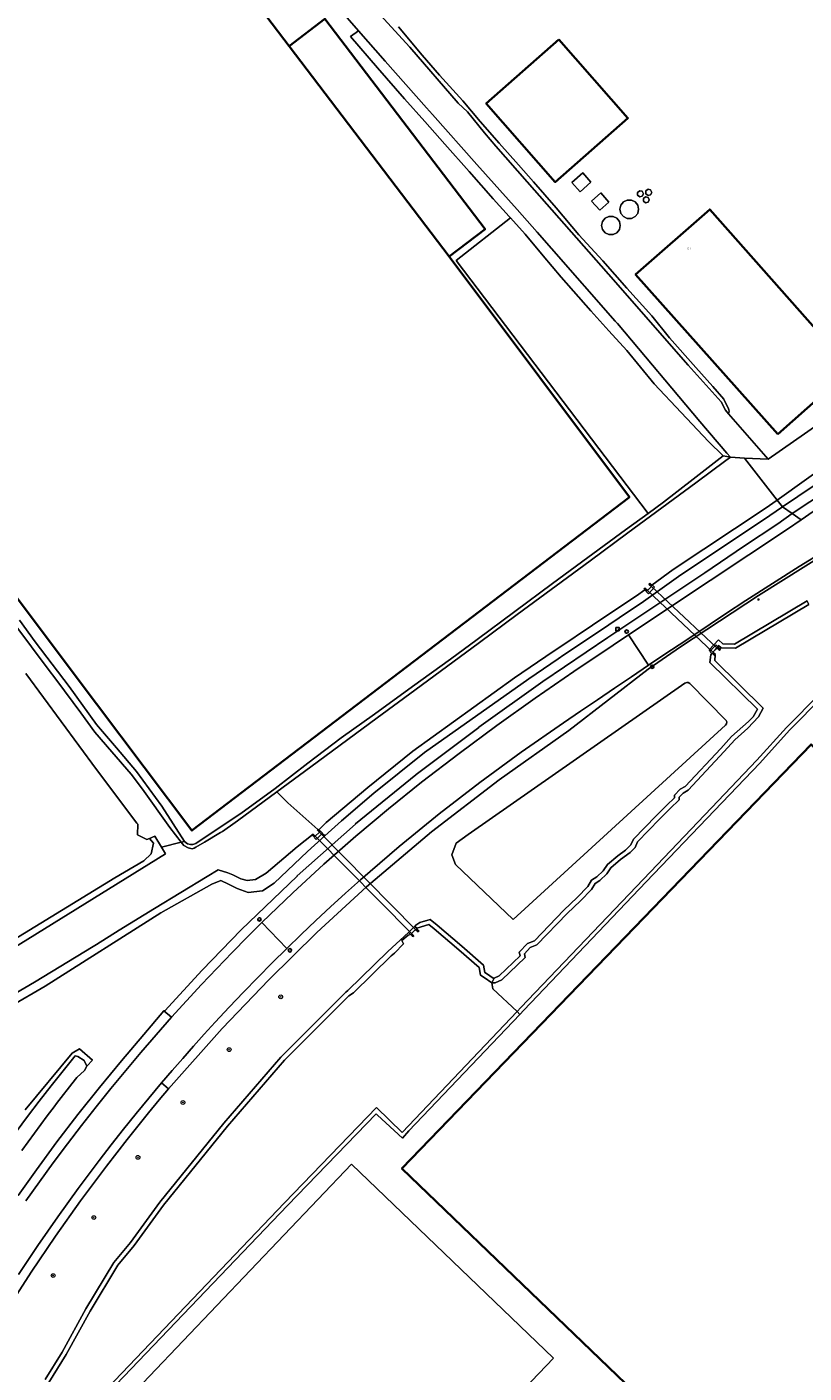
# Model space of a CAD drawing. Header units: metres. Extents: x 73718 to 76933, y 443658 to 446696.
# Tile 135 of 161: x 75985 to 76151, y 444949 to 445235. Entities that reach past the tile are written whole.
import ezdxf
from ezdxf.enums import TextEntityAlignment as Align

# ---------------------------------------------------------------- set-up
doc = ezdxf.new("R2010")
doc.units = ezdxf.units.M
for name, color, linetype, lineweight in [('B-WE-GK-BESCHOEIING-G', 130, 'GK-BESCHOEIING-SO', 18), ('B-WE-GR-BOOM-S', 90, 'Continuous', 25), ('B-WE-GR-GRAS-GV', 60, 'Continuous', 13), ('B-WE-IE-MEUBILAIR-S', 7, 'Continuous', 25), ('B-WE-IE-MEUBILAIR_WEGMEUBILAIR-G', 7, 'Continuous', 18), ('B-WE-KW-KUNSTWERK_DUIKER-GV', 170, 'Continuous', 18), ('B-WE-OG-BEBOUWING-GV', 7, 'Continuous', 35), ('B-WE-OG-BEBOUWING-T18', 10, 'Continuous', 18), ('B-WE-OG-BEBOUWING_BASSIN-GV', 7, 'Continuous', 18), ('B-WE-OG-BEBOUWING_LAGE TRAFO-GV', 7, 'Continuous', 18), ('B-WE-OG-BEBOUWING_OPSLAGTANK-GV', 7, 'Continuous', 18), ('B-WE-OG-TERREIN_ERF-GV', 7, 'Continuous', 18), ('B-WE-OG-TERREIN_OEVER-GV', 7, 'Continuous', 18), ('B-WE-OG-WATER_SLOOT-GV', 120, 'Continuous', 18), ('B-WE-OG-WEG-GV', 7, 'Continuous', 18), ('B-WE-VH-GESLOTENVERHARDING_ASFALT-GV', 10, 'Continuous', 18), ('B-WE-VH-GESLOTENVERHARDING_BETON-GV', 10, 'Continuous', 18), ('B-WE-VH-HALFVERHARDING_GRASBETONSTEEN-GV', 130, 'Continuous', 18)]:
    doc.layers.add(name, color=color, linetype=linetype, lineweight=lineweight)
doc.styles.add('NLCS-ISO', font='NLCS-ISO.ttf')
doc.styles.add('NLCS-ISO-M200-T18', font='NLCS-ISO.ttf', dxfattribs={"height": 0.36})
doc.linetypes.add('GK-BESCHOEIING-SO', pattern='A,18,-3,[1,NLCS.SHX,S=0.6,R=0,X=0,Y=0],-3', length=24)

# ---------------------------------------------------------------- blocks, each defined once
blk = doc.blocks.new('SIE-MEUBILAIR_BORD_WEGWIJZER-SO')
at = {"flags": 128}
blk.add_lwpolyline([(-1.8, 1.8), (1.8, 1.8), (1.8, -1.8), (-1.8, -1.8)], close=True, dxfattribs=at)
at = {"style": 'NLCS-ISO'}
blk.add_text('ww', height=1.8, dxfattribs=at).set_placement((0, 0), align=Align.MIDDLE_CENTER)
blk = doc.blocks.new('SIE-MEUBILAIR_PAAL_HECTOMETER-SO')
blk.add_circle((0, 0), 1.8)
at = {"style": 'NLCS-ISO'}
blk.add_text('hm', height=1.8, dxfattribs=at).set_placement((0, 0), align=Align.MIDDLE_CENTER)
blk = doc.blocks.new('SIE-MEUBILAIR_PAAL_LICHTMAST-SO')
for points in [[(-0.6, 0), (-1, 0)], [(-0.7, 0.7), (-0.4, 0.4)], [(0, 1), (0, 0.6)], [(0.4, 0.4), (0.7, 0.7)], [(1, 0), (0.6, 0)], [(-0.7, -0.7), (-0.4, -0.4)], [(0, -0.6), (0, -1)], [(0.4, -0.4), (0.7, -0.7)]]:
    blk.add_lwpolyline(points)
blk.add_circle((0, 0), 0.5)
blk = doc.blocks.new('SGR-BOOM_GBKN-SO')
at = {"linetype": 'ByBlock', "lineweight": 18}
h = blk.add_hatch(color=0, dxfattribs=at)
h.dxf.hatch_style = 1
edge = h.paths.add_edge_path()
edge.add_arc((0, 0), 0.25, 0, 360)
at = {"color": 0, "linetype": 'ByBlock', "lineweight": 18}
for radius in [2, 0.25]:
    blk.add_circle((0, 0), radius, dxfattribs=at)
at = {"color": 0, "linetype": 'ByBlock', "lineweight": 18, "style": 'NLCS-ISO'}
blk.add_attdef('SOORT', (2.5, 0), '', height=1.5, dxfattribs=at)

msp = doc.modelspace()

# ---------------------------------------------------------------- linework, layer by layer
at = {"layer": 'B-WE-GK-BESCHOEIING-G', "flags": 128}
for points in [[(76227.047, 445191.15), (76225.906, 445190.543), (76212.379, 445182.427), (76207.273, 445179.158), (76203.529, 445176.702), (76197.401, 445172.859), (76189.109, 445167.145), (76180.886, 445161.215), (76168.129, 445151.569), (76157.117, 445143.123), (76145.105, 445134.557)], [(76118.355, 445116.475), (76122.947, 445119.759), (76142.517, 445132.799), (76145.105, 445134.557)], [(76047.372, 445064.319), (76048.936, 445065.871), (76057.838, 445073.328), (76067.439, 445081.062), (76089.098, 445096.673), (76097.372, 445102.29), (76098.571, 445103.104), (76105.721, 445107.919), (76112.8, 445112.685), (76115.084, 445114.135), (76116.91, 445115.441)], [(76046.164, 445063.384), (76042.779, 445060.669), (76036.127, 445055.059), (76033.888, 445053.756), (76032.123, 445053.55), (76030.747, 445053.903), (76029.046, 445054.762), (76027.994, 445055.163), (76025.928, 445055.78), (76023.61, 445054.368), (76012.386, 445047.531), (76004.824, 445042.925), (76000, 445039.883), (75999.305, 445039.462), (75986.794, 445031.885), (75966.471, 445020.048), (75959.736, 445015.85), (75958.389, 445015.177)]]:
    msp.add_lwpolyline(points, dxfattribs=at)
at = {"layer": 'B-WE-GR-GRAS-GV', "flags": 128}
msp.add_lwpolyline([(75957.408, 445025.704), (76003.895, 445054.133), (76010.1, 445057.745), (76011.674, 445059.227), (76012.137, 445061.449), (76011.267, 445062.473), (76010.726, 445062.246), (76008.696, 445063.246), (76008.766, 445065.518), (76008.578, 445065.767), (76000, 445077.171), (75984.959, 445097.62)], dxfattribs=at)
at = {"layer": 'B-WE-IE-MEUBILAIR_WEGMEUBILAIR-G', "flags": 128}
msp.add_lwpolyline([(76117.598, 445098.561), (76124.507, 445103.27), (76141.113, 445114.259), (76161.311, 445126.886), (76175.144, 445135.384), (76178.554, 445137.479), (76185.131, 445141.52), (76212.355, 445158.337), (76226.11, 445166.476), (76236.598, 445172.171), (76251.048, 445178.958), (76265.926, 445184.868), (76281.032, 445189.872), (76292.508, 445193.312), (76300.268, 445195.181), (76315.932, 445198.103)], dxfattribs=at)
at = {"layer": 'B-WE-KW-KUNSTWERK_DUIKER-GV', "flags": 128}
for points in [[(76131.398, 445102.158), (76132.245, 445103.067), (76118.307, 445116.181), (76117.465, 445115.275)], [(76067.14, 445042.254), (76068.016, 445043.12), (76047.492, 445063.827), (76046.616, 445062.958)]]:
    msp.add_lwpolyline(points, close=True, dxfattribs=at)
at = {"layer": 'B-WE-OG-BEBOUWING-GV', "flags": 128}
for points in [[(75949.519, 445333.036), (75898.063, 445293.833), (75883.421, 445313.162), (75881.111, 445311.4), (75850.604, 445288.035), (75893.615, 445231.782), (75943.222, 445166.637), (76000, 445091.177), (76020.321, 445064.169), (76113.602, 445135.206), (76075.189, 445186.429), (76041.037, 445231.275), (76036.295, 445237.501), (76022.273, 445255.738), (76000, 445285.212), (75976.611, 445315.952), (75958.443, 445339.835)], [(76041.037, 445231.275), (76075.189, 445186.429), (76082.834, 445192.251), (76048.682, 445237.097)], [(76098.582, 445232.685), (76083.071, 445219.076), (76097.774, 445202.318), (76113.285, 445215.927)], [(76145.203, 445148.598), (76160.839, 445162.437), (76130.73, 445196.493), (76114.919, 445182.596)], [(76335.905, 444774.691), (76321.995, 444788.039), (76335.646, 444802.265), (76349.556, 444788.917), (76370.156, 444810.385), (76363.236, 444817.026), (76394.453, 444849.625), (76397.771, 444853.086), (76390.686, 444859.877), (76387.374, 444856.434), (76152.331, 445082.506), (76065.097, 444992.21), (76314.614, 444752.503)]]:
    msp.add_lwpolyline(points, close=True, dxfattribs=at)
at = {"layer": 'B-WE-OG-BEBOUWING_BASSIN-GV', "flags": 128}
for points in [[(76088.237, 445194.662), (76076.645, 445185.618), (76117.56, 445131.706), (76120.845, 445134.11), (76127.191, 445139.021), (76133.601, 445143.982), (76130.463, 445147.013), (76124.621, 445153.24), (76118.898, 445159.341), (76113.077, 445166.45), (76109.236, 445170.64), (76105.356, 445174.873), (76099.039, 445182.054), (76095.225, 445186.594), (76091.372, 445191.179)], [(76047.146, 444899.293), (76097.4, 444951.783), (76054.357, 444993.118), (76004.078, 444940.419), (76046.805, 444899.619)]]:
    msp.add_lwpolyline(points, close=True, dxfattribs=at)
at = {"layer": 'B-WE-OG-BEBOUWING_LAGE TRAFO-GV', "flags": 128}
for points in [[(76105.38, 445202.313), (76103.635, 445204.265), (76101.318, 445202.193), (76103.064, 445200.242)], [(76109.214, 445198.04), (76107.469, 445199.992), (76105.523, 445198.252), (76107.268, 445196.301)]]:
    msp.add_lwpolyline(points, close=True, dxfattribs=at)
at = {"layer": 'B-WE-OG-BEBOUWING_OPSLAGTANK-GV', "flags": 128}
for points in [[(76116.593, 445199.825), (76116.344, 445200.341), (76115.786, 445200.468), (76115.337, 445200.111), (76115.337, 445199.538), (76115.786, 445199.181), (76116.344, 445199.308)], [(76117.826, 445198.519), (76117.577, 445199.035), (76117.019, 445199.162), (76116.57, 445198.805), (76116.57, 445198.232), (76117.019, 445197.875), (76117.577, 445198.002)], [(76118.37, 445200.118), (76118.121, 445200.634), (76117.563, 445200.761), (76117.114, 445200.404), (76117.114, 445199.831), (76117.563, 445199.474), (76118.121, 445199.601)], [(76115.564, 445196.506), (76115.367, 445197.369), (76114.815, 445198.061), (76114.018, 445198.445), (76113.132, 445198.445), (76112.335, 445198.061), (76111.783, 445197.369), (76111.586, 445196.506), (76111.783, 445195.643), (76112.335, 445194.951), (76113.132, 445194.567), (76114.018, 445194.567), (76114.815, 445194.951), (76115.367, 445195.643)], [(76111.654, 445193.062), (76111.457, 445193.925), (76110.905, 445194.617), (76110.108, 445195.001), (76109.222, 445195.001), (76108.425, 445194.617), (76107.873, 445193.925), (76107.676, 445193.062), (76107.873, 445192.199), (76108.425, 445191.507), (76109.222, 445191.123), (76110.108, 445191.123), (76110.905, 445191.507), (76111.457, 445192.199)]]:
    msp.add_lwpolyline(points, close=True, dxfattribs=at)
at = {"layer": 'B-WE-OG-TERREIN_ERF-GV', "flags": 128}
for points in [[(76036.295, 445237.501), (76041.037, 445231.275), (76048.682, 445237.097), (76082.834, 445192.251), (76075.189, 445186.429), (76113.602, 445135.206), (76020.321, 445064.169), (76000, 445091.177), (75943.222, 445166.637), (75893.615, 445231.782), (75850.604, 445288.035)], [(75983.582, 445108.998), (75986.893, 445104.358), (75990.519, 445099.63), (75994.182, 445094.855), (76000, 445086.747), (76004.224, 445081.755), (76008.49, 445076.713), (76013.943, 445069.37), (76018.771, 445061.844), (76019.394, 445061.354), (76020.009, 445061.195), (76020.51, 445061.195), (76021.129, 445061.424), (76025.936, 445064.607), (76030.791, 445067.822), (76038.054, 445073.149), (76045.073, 445078.499), (76052.162, 445083.902), (76059.22, 445088.987), (76067.333, 445094.832), (76075.447, 445100.678), (76081.132, 445104.894), (76089.164, 445110.851), (76097.196, 445116.808), (76104.704, 445122.301), (76112.774, 445128.205), (76117.56, 445131.706), (76076.645, 445185.618), (76088.237, 445194.662), (76087.987, 445194.94), (76084.568, 445198.738), (76079.438, 445204.54), (76074.256, 445210.401), (76069.958, 445215.209), (76065.617, 445220.066), (76059.922, 445226.674), (76054.17, 445233.348), (76055.876, 445234.518), (76051.489, 445239.509)], [(76064.345, 445235.406), (76069.386, 445229.362), (76073.122, 445225.11), (76078.103, 445219.613), (76081.808, 445215.179), (76085.858, 445210.601), (76089.948, 445205.976), (76093.167, 445202.362), (76097.966, 445196.834), (76102.825, 445191.094), (76107.897, 445185.536), (76113.03, 445179.705), (76118.345, 445173.843), (76122.111, 445169.105), (76127.73, 445162.818), (76131.404, 445158.779), (76133.701, 445156.034), (76134.737, 445154.031)], [(76134.724, 445152.939), (76142.166, 445144.427), (76143.197, 445143.248), (76220.169, 445196.939), (76214.015, 445202.855)], [(76154.839, 445092.752), (76147.716, 445085.564), (76141.394, 445078.553), (76131.716, 445068.415), (76117.191, 445053.227), (76091.087, 445025.896), (76090.243, 445025.011), (76066.571, 445000.178), (76065.224, 444998.671), (76059.878, 445003.575), (76059.572, 445003.855), (76040.702, 444984.275), (75999.395, 444941.178)], [(76314.614, 444752.503), (76065.097, 444992.21), (76152.331, 445082.506), (76387.374, 444856.434)]]:
    msp.add_lwpolyline(points, dxfattribs=at)
for points in [[(76098.582, 445232.685), (76113.285, 445215.927), (76097.774, 445202.318), (76083.071, 445219.076)], [(76101.318, 445202.193), (76103.635, 445204.265), (76105.38, 445202.313), (76103.064, 445200.242)], [(76105.523, 445198.252), (76107.469, 445199.992), (76109.214, 445198.04), (76107.268, 445196.301)], [(76116.344, 445199.308), (76115.786, 445199.181), (76115.337, 445199.538), (76115.337, 445200.111), (76115.786, 445200.468), (76116.344, 445200.341), (76116.593, 445199.825)], [(76117.826, 445198.519), (76117.577, 445198.002), (76117.019, 445197.875), (76116.57, 445198.232), (76116.57, 445198.805), (76117.019, 445199.162), (76117.577, 445199.035)], [(76117.114, 445200.404), (76117.563, 445200.761), (76118.121, 445200.634), (76118.37, 445200.118), (76118.121, 445199.601), (76117.563, 445199.474), (76117.114, 445199.831)], [(76114.018, 445194.567), (76113.132, 445194.567), (76112.335, 445194.951), (76111.783, 445195.643), (76111.586, 445196.506), (76111.783, 445197.369), (76112.335, 445198.061), (76113.132, 445198.445), (76114.018, 445198.445), (76114.815, 445198.061), (76115.367, 445197.369), (76115.564, 445196.506), (76115.367, 445195.643), (76114.815, 445194.951)], [(76160.839, 445162.437), (76145.203, 445148.598), (76114.919, 445182.596), (76130.73, 445196.493)], [(76110.108, 445191.123), (76109.222, 445191.123), (76108.425, 445191.507), (76107.873, 445192.199), (76107.676, 445193.062), (76107.873, 445193.925), (76108.425, 445194.617), (76109.222, 445195.001), (76110.108, 445195.001), (76110.905, 445194.617), (76111.457, 445193.925), (76111.654, 445193.062), (76111.457, 445192.199), (76110.905, 445191.507)], [(76047.146, 444899.293), (76046.805, 444899.619), (76004.078, 444940.419), (76054.357, 444993.118), (76097.4, 444951.783)]]:
    msp.add_lwpolyline(points, close=True, dxfattribs=at)
at = {"layer": 'B-WE-OG-TERREIN_ERF-GV'}
msp.add_lwpolyline([(76134.737, 445154.031, -0.1858929), (76134.724, 445152.939)], format="xyb", dxfattribs=at)
at = {"layer": 'B-WE-OG-TERREIN_OEVER-GV', "flags": 128}
for points in [[(76054.993, 445243.968), (76066.808, 445231.052), (76077.12, 445219.147), (76079.045, 445217.279), (76082.711, 445212.765), (76085.136, 445209.974), (76091.78, 445202.326), (76109.131, 445182.718), (76126.151, 445163.288), (76133.137, 445155.491), (76134.071, 445153.686), (76134.724, 445152.939)], [(76081.808, 445215.179), (76078.103, 445219.613), (76073.122, 445225.11), (76069.386, 445229.362), (76064.345, 445235.406)], [(76134.737, 445154.031), (76133.701, 445156.034), (76131.404, 445158.779), (76127.73, 445162.818), (76122.111, 445169.105), (76118.345, 445173.843), (76113.03, 445179.705), (76107.897, 445185.536), (76102.825, 445191.094), (76097.966, 445196.834), (76093.167, 445202.362), (76089.948, 445205.976), (76085.858, 445210.601), (76081.808, 445215.179)], [(75982.814, 445107.8), (75989.494, 445098.864), (75991.515, 445096.161), (75996.656, 445089.268), (75999.65, 445085.144), (76003.27, 445080.935), (76007.373, 445076.163), (76009.779, 445072.981), (76015.588, 445064.818), (76018.011, 445061.697), (76018.771, 445061.844), (76013.943, 445069.37), (76008.49, 445076.713), (76004.224, 445081.755), (76000, 445086.747), (75994.182, 445094.855), (75990.519, 445099.63), (75986.893, 445104.358), (75983.582, 445108.998)], [(76154.215, 445093.323), (76147.101, 445086.145), (76140.774, 445079.128), (76131.104, 445068.998), (76116.58, 445053.811), (76090.475, 445026.48), (76089.631, 445025.594), (76090.243, 445025.011), (76091.087, 445025.896), (76117.191, 445053.227), (76131.716, 445068.415), (76141.394, 445078.553), (76147.716, 445085.564), (76154.839, 445092.752)], [(75974.37, 445022.509), (75989.017, 445031.035), (76013.683, 445046.667), (76024.594, 445052.753), (76026.47, 445053.508), (76028.114, 445052.78), (76029.982, 445051.837), (76032.293, 445050.991), (76035.343, 445051.348), (76037.883, 445052.966), (76044.965, 445059.736), (76048.661, 445063.023), (76048.069, 445063.554), (76046.81, 445062.296), (76046.37, 445062.717), (76046.428, 445062.777), (76046.082, 445063.115), (76046.047, 445063.15), (76046.206, 445063.329), (76046.164, 445063.384), (76042.779, 445060.669), (76036.127, 445055.059), (76033.888, 445053.756), (76032.123, 445053.55), (76030.747, 445053.903), (76029.046, 445054.762), (76027.994, 445055.163), (76025.928, 445055.78), (76023.61, 445054.368), (76012.386, 445047.531), (76004.824, 445042.925), (76000, 445039.883), (75999.305, 445039.462), (75986.794, 445031.885), (75966.471, 445020.048)], [(75989.835, 444946.6), (75993.558, 444952.546), (75998.615, 444961.766), (76004.536, 444971.592), (76008.029, 444975.796), (76014.259, 444984.397), (76027.907, 445001.171), (76040.046, 445015.248), (76053.789, 445028.94), (76054.788, 445029.593), (76062.831, 445037.505), (76063.483, 445038.054), (76065.42, 445040.049), (76065.047, 445040.771), (76066.396, 445041.911), (76066.913, 445042.025), (76066.651, 445042.286), (76066.492, 445042.444), (76062.071, 445038.43), (76053.6, 445030.121), (76053.156, 445029.721), (76039.313, 445015.93), (76027.141, 445001.813), (76013.466, 444985.006), (76007.238, 444976.41), (76003.718, 444972.173), (75997.748, 444962.265), (75992.695, 444953.052), (75989.044, 444947.221)], [(75982.844, 445000), (75985.304, 445003.283), (75987.794, 445006.543), (75990.314, 445009.781), (75992.863, 445012.995), (75995.441, 445016.186), (75996.041, 445016.008), (75997.374, 445015.187), (75997.918, 445013.977), (75999.141, 445015.242), (75996.338, 445017.676), (75994.835, 445016.774), (75984.814, 445004.648)]]:
    msp.add_lwpolyline(points, dxfattribs=at)
for points in [[(76088.237, 445194.662), (76091.372, 445191.179), (76095.225, 445186.594), (76099.039, 445182.054), (76105.356, 445174.873), (76109.236, 445170.64), (76113.077, 445166.45), (76118.898, 445159.341), (76124.621, 445153.24), (76130.463, 445147.013), (76133.601, 445143.982), (76135.119, 445143.676), (76134.35, 445144.58), (76128.614, 445151.325), (76111.041, 445172.162), (76110.578, 445172.711), (76097.009, 445188.161), (76093.938, 445191.658), (76089.666, 445196.439), (76081.1, 445206.025), (76071.591, 445216.668), (76070.313, 445218.098), (76061.53, 445228.087), (76055.876, 445234.518), (76054.17, 445233.348), (76059.922, 445226.674), (76065.617, 445220.066), (76069.958, 445215.209), (76074.256, 445210.401), (76079.438, 445204.54), (76084.568, 445198.738), (76087.987, 445194.94)], [(76202.871, 445173.221), (76223.314, 445185.983), (76228.738, 445189.004), (76227.047, 445191.15), (76225.906, 445190.543), (76212.379, 445182.427), (76207.273, 445179.158), (76203.529, 445176.702), (76197.401, 445172.859), (76189.109, 445167.145), (76180.886, 445161.215), (76168.129, 445151.569), (76157.117, 445143.123), (76145.105, 445134.557), (76146.246, 445133.098), (76156.222, 445139.874), (76169.55, 445149.614), (76186.975, 445162.782)], [(76018.771, 445061.844), (76018.011, 445061.697), (76018.603, 445061.012), (76019.557, 445060.464), (76020.382, 445060.28), (76020.838, 445060.395), (76021.13, 445060.631), (76023.036, 445061.727), (76026.452, 445063.725), (76026.826, 445063.944), (76029.579, 445065.877), (76030.035, 445066.213), (76038.465, 445072.427), (76045.646, 445077.72), (76059.822, 445088.17), (76067.871, 445094.104), (76081.617, 445104.236), (76089.666, 445110.17), (76105.203, 445121.623), (76113.252, 445127.557), (76127.759, 445138.251), (76134.157, 445142.967), (76135.119, 445143.676), (76133.601, 445143.982), (76127.191, 445139.021), (76120.845, 445134.11), (76117.56, 445131.706), (76112.774, 445128.205), (76104.704, 445122.301), (76097.196, 445116.808), (76089.164, 445110.851), (76081.132, 445104.894), (76075.447, 445100.678), (76067.333, 445094.832), (76059.22, 445088.987), (76052.162, 445083.902), (76045.073, 445078.499), (76038.054, 445073.149), (76030.791, 445067.822), (76025.936, 445064.607), (76021.129, 445061.424), (76020.51, 445061.195), (76020.009, 445061.195), (76019.394, 445061.354)], [(76146.246, 445133.098), (76145.105, 445134.557), (76142.517, 445132.799), (76122.947, 445119.759), (76118.355, 445116.475), (76118.462, 445116.366), (76118.526, 445116.425), (76118.97, 445116.028), (76118.866, 445115.916), (76117.796, 445114.77), (76117.665, 445114.629), (76117.214, 445115.041), (76117.286, 445115.11), (76116.91, 445115.441), (76115.084, 445114.135), (76112.8, 445112.685), (76105.721, 445107.919), (76098.571, 445103.104), (76097.372, 445102.29), (76089.098, 445096.673), (76067.439, 445081.062), (76057.838, 445073.328), (76048.936, 445065.871), (76047.372, 445064.319), (76047.666, 445064.004), (76047.74, 445064.059), (76048.161, 445063.646), (76048.069, 445063.554), (76048.661, 445063.023), (76052.244, 445066.209), (76059.123, 445072.142), (76069.924, 445080.761), (76092.149, 445096.505), (76098.413, 445100.757), (76099.609, 445101.569), (76106.756, 445106.382), (76113.814, 445111.134), (76116.077, 445112.571), (76124.023, 445118.254), (76143.549, 445131.265)], [(76151.476, 445113.111), (76136.017, 445103.84), (76133.493, 445103.943), (76132.562, 445104.806), (76130.603, 445102.683), (76130.852, 445102.453), (76132.024, 445103.707), (76132.389, 445103.371), (76132.609, 445103.61), (76133.146, 445103.112), (76136.235, 445102.985), (76151.862, 445112.357)], [(76113.748, 445059.478), (76114.798, 445060.561), (76115.305, 445061.766), (76120.026, 445066.601), (76122.305, 445068.832), (76124.185, 445070.693), (76124.185, 445071.313), (76125.042, 445072.152), (76126.101, 445072.772), (76133.79, 445080.988), (76136.063, 445083.511), (76138.871, 445085.974), (76141.102, 445088.361), (76142.135, 445090.218), (76131.774, 445100.371), (76131.87, 445101.626), (76131.736, 445101.477), (76131.239, 445101.98), (76131.231, 445101.988), (76131.152, 445101.913), (76130.92, 445101.614), (76130.742, 445099.983), (76140.89, 445090.038), (76139.97, 445088.383), (76139.003, 445087.368), (76135.36, 445084.224), (76133.053, 445081.665), (76125.47, 445073.561), (76124.431, 445072.952), (76123.185, 445071.733), (76123.185, 445071.11), (76121.604, 445069.545), (76119.319, 445067.308), (76114.457, 445062.328), (76113.876, 445061.151), (76112.73, 445059.968), (76111.093, 445058.757), (76108.891, 445056.922), (76108.01, 445055.62), (76106.642, 445054.337), (76105.519, 445053.584), (76104.7, 445052.233), (76102.477, 445049.94), (76099.634, 445047.226), (76093.325, 445040.648), (76091.866, 445040.086), (76090.102, 445038.239), (76090.286, 445037.463), (76085.863, 445033.206), (76084.75, 445032.74), (76084.247, 445031.74), (76084.951, 445031.74), (76086.422, 445032.356), (76091.39, 445037.138), (76091.2, 445037.941), (76092.435, 445039.233), (76093.892, 445039.795), (76100.34, 445046.518), (76103.181, 445049.23), (76105.497, 445051.618), (76106.259, 445052.877), (76107.267, 445053.552), (76108.776, 445054.967), (76109.64, 445056.244), (76111.711, 445057.97)], [(76011.267, 445062.473), (76012.137, 445061.449), (76011.674, 445059.227), (76010.1, 445057.745), (76003.895, 445054.133), (75957.408, 445025.704), (75955.278, 445024.407), (75953.796, 445023.018), (75954.465, 445021.934), (76014.716, 445059.216), (76013.84, 445060.661), (76012.424, 445062.957)], [(76067.878, 445043.759), (76068.262, 445043.396), (76070.857, 445044.128), (76071.99, 445043.256), (76077.232, 445038.772), (76081.57, 445034.977), (76081.864, 445033.332), (76082.604, 445032.876), (76084.247, 445031.74), (76084.75, 445032.74), (76084.559, 445032.74), (76083.151, 445033.713), (76082.769, 445033.948), (76082.493, 445035.498), (76077.886, 445039.528), (76072.62, 445044.032), (76071.105, 445045.199), (76068.882, 445044.55), (76068.062, 445044.019)], [(75997.888, 444940.729), (75999.395, 444941.178), (76040.702, 444984.275), (76059.572, 445003.855), (76059.878, 445003.575), (76065.224, 444998.671), (76066.571, 445000.178), (76090.243, 445025.011), (76089.631, 445025.594), (76065.172, 444999.866), (76059.666, 445005.171), (76040.092, 444984.86)]]:
    msp.add_lwpolyline(points, close=True, dxfattribs=at)
at = {"layer": 'B-WE-OG-TERREIN_OEVER-GV'}
msp.add_lwpolyline([(76134.724, 445152.939, 0.1858929), (76134.737, 445154.031)], format="xyb", dxfattribs=at)
at = {"layer": 'B-WE-OG-WATER_SLOOT-GV', "flags": 128}
for points in [[(76051.489, 445239.509), (76055.876, 445234.518), (76061.53, 445228.087), (76070.313, 445218.098), (76071.591, 445216.668), (76081.1, 445206.025), (76089.666, 445196.439), (76093.938, 445191.658), (76097.009, 445188.161), (76110.578, 445172.711), (76111.041, 445172.162), (76128.614, 445151.325), (76134.35, 445144.58), (76135.119, 445143.676), (76138.095, 445143.518), (76143.197, 445143.248), (76142.166, 445144.427), (76134.724, 445152.939), (76134.071, 445153.686), (76133.137, 445155.491), (76126.151, 445163.288), (76109.131, 445182.718), (76091.78, 445202.326), (76085.136, 445209.974), (76082.711, 445212.765), (76079.045, 445217.279), (76077.12, 445219.147), (76066.808, 445231.052), (76054.993, 445243.968)], [(76151.862, 445112.357), (76136.235, 445102.985), (76133.146, 445103.112), (76132.609, 445103.61), (76132.389, 445103.371), (76132.465, 445103.301), (76132.408, 445103.233), (76132.583, 445103.083), (76132.986, 445102.738), (76132.8, 445102.543), (76132.245, 445103.067), (76131.87, 445102.665), (76131.398, 445102.158), (76131.919, 445101.68), (76131.87, 445101.626), (76131.774, 445100.371), (76142.135, 445090.218), (76141.102, 445088.361), (76138.871, 445085.974), (76136.063, 445083.511), (76133.79, 445080.988), (76126.101, 445072.772), (76125.042, 445072.152), (76124.185, 445071.313), (76124.185, 445070.693), (76122.305, 445068.832), (76120.026, 445066.601), (76115.305, 445061.766), (76114.798, 445060.561), (76113.748, 445059.478), (76111.711, 445057.97), (76109.64, 445056.244), (76108.776, 445054.967), (76107.267, 445053.552), (76106.259, 445052.877), (76105.497, 445051.618), (76103.181, 445049.23), (76100.34, 445046.518), (76093.892, 445039.795), (76092.435, 445039.233), (76091.2, 445037.941), (76091.39, 445037.138), (76086.422, 445032.356), (76084.951, 445031.74), (76084.247, 445031.74), (76084.503, 445030.482), (76089.631, 445025.594), (76090.475, 445026.48), (76116.58, 445053.811), (76131.104, 445068.998), (76140.774, 445079.128), (76147.101, 445086.145), (76154.215, 445093.323)], [(75984.959, 445097.62), (76000, 445077.171), (76008.578, 445065.767), (76008.766, 445065.518), (76008.696, 445063.246), (76010.726, 445062.246), (76011.267, 445062.473), (76012.424, 445062.957), (76013.84, 445060.661), (76018.011, 445061.697), (76015.588, 445064.818), (76009.779, 445072.981), (76007.373, 445076.163), (76003.27, 445080.935), (75999.65, 445085.144), (75996.656, 445089.268), (75991.515, 445096.161), (75989.494, 445098.864), (75982.814, 445107.8)], [(75966.471, 445020.048), (75986.794, 445031.885), (75999.305, 445039.462), (76000, 445039.883), (76004.824, 445042.925), (76012.386, 445047.531), (76023.61, 445054.368), (76025.928, 445055.78), (76027.994, 445055.163), (76029.046, 445054.762), (76030.747, 445053.903), (76032.123, 445053.55), (76033.888, 445053.756), (76036.127, 445055.059), (76042.779, 445060.669), (76046.164, 445063.384), (76046.206, 445063.329), (76046.225, 445063.35), (76046.616, 445062.958), (76047.492, 445063.827), (76047.076, 445064.246), (76047.192, 445064.372), (76040.76, 445070.104), (76038.465, 445072.427), (76030.035, 445066.213), (76029.579, 445065.877), (76026.826, 445063.944), (76026.452, 445063.725), (76023.036, 445061.727), (76021.13, 445060.631), (76020.838, 445060.395), (76020.382, 445060.28), (76019.557, 445060.464), (76018.603, 445061.012), (76018.011, 445061.697), (76013.84, 445060.661), (76014.716, 445059.216), (75954.465, 445021.934)], [(75997.888, 444940.729), (76040.092, 444984.86), (76059.666, 445005.171), (76065.172, 444999.866), (76089.631, 445025.594), (76084.503, 445030.482), (76084.247, 445031.74), (76082.604, 445032.876), (76081.864, 445033.332), (76081.57, 445034.977), (76077.232, 445038.772), (76071.99, 445043.256), (76070.857, 445044.128), (76068.262, 445043.396), (76068.271, 445043.388), (76068.217, 445043.312), (76068.722, 445042.811), (76068.749, 445042.784), (76068.548, 445042.584), (76068.016, 445043.12), (76067.14, 445042.254), (76067.638, 445041.771), (76067.442, 445041.589), (76067.177, 445041.859), (76066.962, 445042.078), (76066.913, 445042.025), (76066.396, 445041.911), (76065.047, 445040.771), (76065.42, 445040.049), (76063.483, 445038.054), (76062.831, 445037.505), (76054.788, 445029.593), (76053.789, 445028.94), (76040.046, 445015.248), (76027.907, 445001.171), (76014.259, 444984.397), (76008.029, 444975.796), (76004.536, 444971.592), (75998.615, 444961.766), (75993.558, 444952.546), (75989.835, 444946.6)], [(75984.05, 444996.03), (75989.479, 445003.408), (75989.966, 445004.056), (75990.455, 445004.703), (75990.945, 445005.349), (75991.436, 445005.994), (75991.929, 445006.638), (75994.756, 445010.183), (75995.815, 445011.56), (75997.402, 445013.063), (75997.918, 445013.977), (75997.374, 445015.187), (75996.041, 445016.008), (75995.441, 445016.186), (75992.863, 445012.995), (75990.314, 445009.781), (75987.794, 445006.543), (75985.304, 445003.283), (75982.844, 445000)]]:
    msp.add_lwpolyline(points, dxfattribs=at)
for points in [[(76197.401, 445172.859), (76203.529, 445176.702), (76207.273, 445179.158), (76212.379, 445182.427), (76225.906, 445190.543), (76227.047, 445191.15), (76221.945, 445198.983), (76220.169, 445196.939), (76143.197, 445143.248), (76138.095, 445143.518), (76145.105, 445134.557), (76157.117, 445143.123), (76168.129, 445151.569), (76180.886, 445161.215), (76189.109, 445167.145)], [(76117.465, 445115.275), (76118.307, 445116.181), (76117.75, 445116.688), (76117.942, 445116.893), (76118.085, 445116.748), (76118.355, 445116.475), (76122.947, 445119.759), (76142.517, 445132.799), (76145.105, 445134.557), (76138.095, 445143.518), (76135.119, 445143.676), (76134.157, 445142.967), (76127.759, 445138.251), (76113.252, 445127.557), (76105.203, 445121.623), (76089.666, 445110.17), (76081.617, 445104.236), (76067.871, 445094.104), (76059.822, 445088.17), (76045.646, 445077.72), (76038.465, 445072.427), (76040.76, 445070.104), (76047.192, 445064.372), (76047.257, 445064.442), (76047.37, 445064.321), (76047.372, 445064.319), (76048.936, 445065.871), (76057.838, 445073.328), (76067.439, 445081.062), (76089.098, 445096.673), (76097.372, 445102.29), (76098.571, 445103.104), (76105.721, 445107.919), (76112.8, 445112.685), (76115.084, 445114.135), (76116.91, 445115.441), (76116.83, 445115.511), (76116.725, 445115.603), (76116.906, 445115.801)]]:
    msp.add_lwpolyline(points, close=True, dxfattribs=at)
at = {"layer": 'B-WE-OG-WEG-GV', "flags": 128}
for points in [[(76156.222, 445139.874), (76146.246, 445133.098), (76148.315, 445131.675), (76155.841, 445136.667)], [(76155.841, 445136.667), (76148.315, 445131.675), (76150.201, 445130.377), (76156.99, 445135.03)], [(75983.28, 444986.432), (75987.177, 444991.918), (75991.542, 444997.847), (75996.018, 445003.693), (76000.603, 445009.453), (76005.295, 445015.127), (76010.093, 445020.712), (76014.368, 445025.769), (76014.538, 445025.784), (76022.515, 445034.462), (76022.553, 445034.503), (76030.771, 445042.955), (76030.818, 445043.002), (76042.74, 445054.479), (76042.799, 445054.533), (76055.173, 445065.522), (76055.234, 445065.574), (76068.038, 445076.058), (76068.103, 445076.11), (76081.461, 445086.152), (76081.501, 445086.181), (76095.105, 445095.888), (76095.146, 445095.916), (76108.987, 445105.282), (76108.999, 445105.29), (76129.687, 445119.075), (76137.905, 445124.646), (76137.914, 445124.652), (76145.203, 445129.538), (76148.315, 445131.675), (76146.246, 445133.098), (76143.549, 445131.265), (76124.023, 445118.254), (76116.077, 445112.571), (76113.814, 445111.134), (76106.756, 445106.382), (76099.609, 445101.569), (76098.413, 445100.757), (76092.149, 445096.505), (76069.924, 445080.761), (76059.123, 445072.142), (76052.244, 445066.209), (76048.661, 445063.023), (76044.965, 445059.736), (76037.883, 445052.966), (76035.343, 445051.348), (76032.293, 445050.991), (76029.982, 445051.837), (76028.114, 445052.78), (76026.47, 445053.508), (76024.594, 445052.753), (76013.683, 445046.667), (75989.017, 445031.035), (75974.37, 445022.509)], [(76161.311, 445126.886), (76141.113, 445114.259), (76124.507, 445103.27), (76117.598, 445098.561), (76100.647, 445085.486), (76085.798, 445074.992), (76071.43, 445063.877), (76057.555, 445052.147), (76046.958, 445042.449), (76036.694, 445032.391), (76026.779, 445021.993), (76015.373, 445009.17), (76013.366, 445006.802), (76011.073, 445004.007), (76008.802, 445001.194), (76006.552, 444998.363), (76004.325, 444995.515), (76002.12, 444992.65), (75996.602, 444985.263), (75991.254, 444977.751), (75986.08, 444970.119), (75981.082, 444962.37)], [(76155.112, 445123.714), (76149.797, 445120.399), (76138.407, 445113.172), (76134.065, 445110.311), (76130.784, 445108.132), (76127.504, 445105.95), (76124.227, 445103.764), (76120.952, 445101.576), (76117.679, 445099.384), (76114.041, 445096.942), (76110.405, 445094.495), (76106.772, 445092.045), (76103.141, 445089.591), (76099.513, 445087.133), (76090.515, 445080.891), (76081.682, 445074.416), (76073.021, 445067.715), (76064.536, 445060.791), (76056.234, 445053.649), (76053.044, 445050.798), (76049.882, 445047.916), (76046.75, 445045.001), (76043.647, 445042.055), (76040.574, 445039.079), (76037.455, 445035.995), (76034.369, 445032.88), (76031.315, 445029.733), (76028.294, 445026.555), (76025.306, 445023.346), (76022.974, 445020.796), (76020.663, 445018.227), (76018.374, 445015.639), (76016.105, 445013.032), (76013.859, 445010.407), (76015.373, 445009.17), (76026.779, 445021.993), (76036.694, 445032.391), (76046.958, 445042.449), (76057.555, 445052.147), (76071.43, 445063.877), (76085.798, 445074.992), (76100.647, 445085.486), (76117.598, 445098.561), (76124.507, 445103.27), (76141.113, 445114.259), (76161.311, 445126.886)], [(75989.044, 444947.221), (75992.695, 444953.052), (75997.748, 444962.265), (76003.718, 444972.173), (76007.238, 444976.41), (76013.466, 444985.006), (76027.141, 445001.813), (76039.313, 445015.93), (76053.156, 445029.721), (76053.6, 445030.121), (76062.071, 445038.43), (76066.492, 445042.444), (76067.834, 445043.801), (76067.878, 445043.759), (76068.062, 445044.019), (76068.882, 445044.55), (76071.105, 445045.199), (76072.62, 445044.032), (76077.886, 445039.528), (76082.493, 445035.498), (76082.769, 445033.948), (76083.151, 445033.713), (76084.559, 445032.74), (76084.75, 445032.74), (76085.863, 445033.206), (76090.286, 445037.463), (76090.102, 445038.239), (76091.866, 445040.086), (76093.325, 445040.648), (76099.634, 445047.226), (76102.477, 445049.94), (76104.7, 445052.233), (76105.519, 445053.584), (76106.642, 445054.337), (76108.01, 445055.62), (76108.891, 445056.922), (76111.093, 445058.757), (76112.73, 445059.968), (76113.876, 445061.151), (76114.457, 445062.328), (76119.319, 445067.308), (76121.604, 445069.545), (76123.185, 445071.11), (76123.185, 445071.733), (76124.431, 445072.952), (76125.47, 445073.561), (76133.053, 445081.665), (76135.36, 445084.224), (76139.003, 445087.368), (76139.97, 445088.383), (76140.89, 445090.038), (76130.742, 445099.983), (76130.92, 445101.614), (76131.152, 445101.913), (76131.11, 445101.951), (76130.718, 445102.309), (76130.852, 445102.453), (76130.603, 445102.683), (76132.562, 445104.806), (76133.493, 445103.943), (76136.017, 445103.84), (76151.476, 445113.111)], [(75984.814, 445004.648), (75994.835, 445016.774), (75996.338, 445017.676), (75999.141, 445015.242), (75997.918, 445013.977), (75997.402, 445013.063), (75995.815, 445011.56), (75994.756, 445010.183), (75991.929, 445006.638), (75991.436, 445005.994), (75990.945, 445005.349), (75990.455, 445004.703), (75989.966, 445004.056), (75989.479, 445003.408), (75984.05, 444996.03)]]:
    msp.add_lwpolyline(points, dxfattribs=at)
for points in [[(76150.201, 445130.377), (76148.315, 445131.675), (76145.203, 445129.538), (76137.914, 445124.652), (76137.905, 445124.646), (76129.687, 445119.075), (76108.999, 445105.29), (76108.987, 445105.282), (76095.146, 445095.916), (76095.105, 445095.888), (76081.501, 445086.181), (76081.461, 445086.152), (76068.103, 445076.11), (76068.038, 445076.058), (76055.234, 445065.574), (76055.173, 445065.522), (76042.799, 445054.533), (76042.74, 445054.479), (76030.818, 445043.002), (76030.771, 445042.955), (76022.553, 445034.503), (76022.515, 445034.462), (76014.538, 445025.784), (76014.368, 445025.769), (76016.01, 445024.431), (76019.172, 445027.929), (76022.373, 445031.392), (76025.612, 445034.818), (76028.89, 445038.208), (76032.205, 445041.561), (76032.815, 445042.171), (76033.426, 445042.779), (76034.038, 445043.387), (76034.652, 445043.993), (76035.267, 445044.597), (76041.808, 445050.877), (76048.486, 445057.01), (76055.297, 445062.996), (76062.238, 445068.831), (76069.305, 445074.511), (76077.29, 445080.576), (76085.365, 445086.522), (76093.527, 445092.346), (76101.775, 445098.048), (76110.108, 445103.626), (76113.412, 445105.828), (76130.803, 445117.415), (76147.265, 445128.365)], [(76088.833, 445045.187), (76076.488, 445056.951), (76075.762, 445058.983), (76076.633, 445061.452), (76079.246, 445063.339), (76125.417, 445095.571), (76125.862, 445095.726), (76126.143, 445095.68), (76126.47, 445095.472), (76134.192, 445087.595), (76134.328, 445087.295), (76134.292, 445086.914), (76134.092, 445086.651)], [(76088.833, 445045.187), (76134.092, 445086.651), (76134.292, 445086.914), (76134.328, 445087.295), (76134.192, 445087.595), (76126.47, 445095.472), (76126.143, 445095.68), (76125.862, 445095.726), (76125.417, 445095.571), (76079.246, 445063.339), (76076.633, 445061.452), (76075.762, 445058.983), (76076.488, 445056.951)]]:
    msp.add_lwpolyline(points, close=True, dxfattribs=at)
at = {"layer": 'B-WE-VH-GESLOTENVERHARDING_ASFALT-GV', "flags": 128}
for points in [[(76169.91, 445132.944), (76175.125, 445136.098), (76169.439, 445144.237), (76165.051, 445140.82), (76156.99, 445135.03), (76150.201, 445130.377), (76147.265, 445128.365), (76130.803, 445117.415), (76113.412, 445105.828), (76117.679, 445099.384), (76120.952, 445101.576), (76124.227, 445103.764), (76127.504, 445105.95), (76130.784, 445108.132), (76134.065, 445110.311), (76138.407, 445113.172), (76149.797, 445120.399), (76155.112, 445123.714)], [(76117.679, 445099.384), (76113.412, 445105.828), (76110.108, 445103.626), (76101.775, 445098.048), (76093.527, 445092.346), (76085.365, 445086.522), (76077.29, 445080.576), (76069.305, 445074.511), (76062.238, 445068.831), (76055.297, 445062.996), (76048.486, 445057.01), (76041.808, 445050.877), (76035.267, 445044.597), (76040.574, 445039.079), (76043.647, 445042.055), (76046.75, 445045.001), (76049.882, 445047.916), (76053.044, 445050.798), (76056.234, 445053.649), (76064.536, 445060.791), (76073.021, 445067.715), (76081.682, 445074.416), (76090.515, 445080.891), (76099.513, 445087.133), (76103.141, 445089.591), (76106.772, 445092.045), (76110.405, 445094.495), (76114.041, 445096.942)]]:
    msp.add_lwpolyline(points, close=True, dxfattribs=at)
msp.add_lwpolyline([(75983.342, 444969.596), (75987.471, 444975.781), (75991.714, 444981.889), (75996.068, 444987.917), (76000.532, 444993.865), (76003.13, 444997.227), (76005.761, 445000.563), (76008.427, 445003.872), (76011.126, 445007.153), (76013.859, 445010.407), (76016.105, 445013.032), (76018.374, 445015.639), (76020.663, 445018.227), (76022.974, 445020.796), (76025.306, 445023.346), (76028.294, 445026.555), (76031.315, 445029.733), (76034.369, 445032.88), (76037.455, 445035.995), (76040.574, 445039.079), (76035.267, 445044.597), (76034.652, 445043.993), (76034.038, 445043.387), (76033.426, 445042.779), (76032.815, 445042.171), (76032.205, 445041.561), (76028.89, 445038.208), (76025.612, 445034.818), (76022.373, 445031.392), (76019.172, 445027.929), (76016.01, 445024.431), (76012.702, 445020.684), (76009.438, 445016.897), (76006.22, 445013.073), (76003.047, 445009.21), (75999.92, 445005.31), (75996.826, 445001.375), (75993.778, 444997.403), (75990.777, 444993.397), (75987.822, 444989.356), (75984.915, 444985.28)], dxfattribs=at)
at = {"layer": 'B-WE-VH-GESLOTENVERHARDING_BETON-GV', "flags": 128}
for points in [[(76118.085, 445116.748), (76117.942, 445116.893), (76117.75, 445116.688), (76118.307, 445116.181), (76117.465, 445115.275), (76116.906, 445115.801), (76116.725, 445115.603), (76116.83, 445115.511), (76116.91, 445115.441), (76117.286, 445115.11), (76117.214, 445115.041), (76117.665, 445114.629), (76117.796, 445114.77), (76118.866, 445115.916), (76118.97, 445116.028), (76118.526, 445116.425), (76118.462, 445116.366), (76118.355, 445116.475)], [(76132.245, 445103.067), (76132.8, 445102.543), (76132.986, 445102.738), (76132.583, 445103.083), (76132.408, 445103.233), (76132.465, 445103.301), (76132.389, 445103.371), (76132.024, 445103.707), (76130.852, 445102.453), (76130.718, 445102.309), (76131.11, 445101.951), (76131.152, 445101.913), (76131.231, 445101.988), (76131.239, 445101.98), (76131.736, 445101.477), (76131.87, 445101.626), (76131.919, 445101.68), (76131.398, 445102.158), (76131.87, 445102.665)], [(76047.37, 445064.321), (76047.257, 445064.442), (76047.192, 445064.372), (76047.076, 445064.246), (76047.492, 445063.827), (76046.616, 445062.958), (76046.225, 445063.35), (76046.206, 445063.329), (76046.047, 445063.15), (76046.082, 445063.115), (76046.428, 445062.777), (76046.37, 445062.717), (76046.81, 445062.296), (76048.069, 445063.554), (76048.161, 445063.646), (76047.74, 445064.059), (76047.666, 445064.004), (76047.372, 445064.319)], [(76066.492, 445042.444), (76066.651, 445042.286), (76066.913, 445042.025), (76066.962, 445042.078), (76067.177, 445041.859), (76067.442, 445041.589), (76067.638, 445041.771), (76067.14, 445042.254), (76068.016, 445043.12), (76068.548, 445042.584), (76068.749, 445042.784), (76068.722, 445042.811), (76068.217, 445043.312), (76068.271, 445043.388), (76068.262, 445043.396), (76067.878, 445043.759), (76067.834, 445043.801)]]:
    msp.add_lwpolyline(points, close=True, dxfattribs=at)
at = {"layer": 'B-WE-VH-HALFVERHARDING_GRASBETONSTEEN-GV', "flags": 128}
for points in [[(75984.915, 444985.28), (75987.822, 444989.356), (75990.777, 444993.397), (75993.778, 444997.403), (75996.826, 445001.375), (75999.92, 445005.31), (76003.047, 445009.21), (76006.22, 445013.073), (76009.438, 445016.897), (76012.702, 445020.684), (76016.01, 445024.431), (76014.368, 445025.769), (76010.093, 445020.712), (76005.295, 445015.127), (76000.603, 445009.453), (75996.018, 445003.693), (75991.542, 444997.847), (75987.177, 444991.918), (75983.28, 444986.432)], [(75981.082, 444962.37), (75986.08, 444970.119), (75991.254, 444977.751), (75996.602, 444985.263), (76002.12, 444992.65), (76004.325, 444995.515), (76006.552, 444998.363), (76008.802, 445001.194), (76011.073, 445004.007), (76013.366, 445006.802), (76015.373, 445009.17), (76013.859, 445010.407), (76011.126, 445007.153), (76008.427, 445003.872), (76005.761, 445000.563), (76003.13, 444997.227), (76000.532, 444993.865), (75996.068, 444987.917), (75991.714, 444981.889), (75987.471, 444975.781), (75983.342, 444969.596)]]:
    msp.add_lwpolyline(points, dxfattribs=at)

# ---------------------------------------------------------------- block references
at = {"layer": 'B-WE-GR-BOOM-S', "xscale": 0.2, "yscale": 0.2, "zscale": 0.2}
for p in [(76039.261, 445028.747), (76028.267, 445017.497), (76018.42, 445006.249), (76008.833, 444994.552), (75999.416, 444981.724), (75990.747, 444969.374)]:
    msp.add_blockref('SGR-BOOM_GBKN-SO', p, dxfattribs=at)
at = {"layer": 'B-WE-IE-MEUBILAIR-S', "xscale": 0.2, "yscale": 0.2, "zscale": 0.2}
for name, p in [('SIE-MEUBILAIR_PAAL_LICHTMAST-SO', (76141.085, 445113.409)), ('SIE-MEUBILAIR_BORD_WEGWIJZER-SO', (76111.031, 445107.076)), ('SIE-MEUBILAIR_PAAL_HECTOMETER-SO', (76113.005, 445106.547)), ('SIE-MEUBILAIR_PAAL_HECTOMETER-SO', (76118.468, 445099.064)), ('SIE-MEUBILAIR_PAAL_HECTOMETER-SO', (76034.73, 445045.239)), ('SIE-MEUBILAIR_PAAL_HECTOMETER-SO', (76041.214, 445038.655))]:
    msp.add_blockref(name, p, dxfattribs=at)

# ---------------------------------------------------------------- texts
at = {"layer": 'B-WE-OG-BEBOUWING-T18', "style": 'NLCS-ISO-M200-T18'}
msp.add_text('70B', height=0.36, dxfattribs=at).set_placement((76126.191, 445188.16), align=Align.MIDDLE)

doc.saveas('drawing.dxf')
